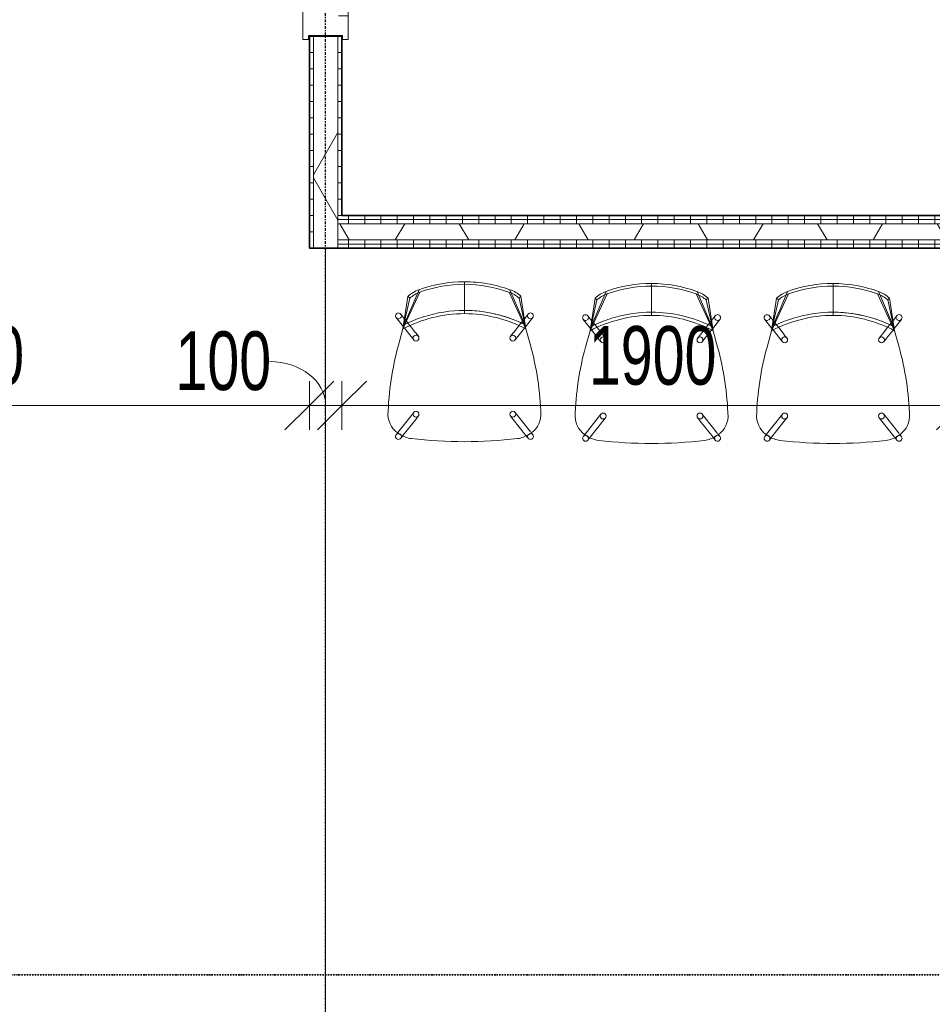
# Model space of a CAD drawing. Header units: millimetres. Extents: x -80560 to 110805, y -11020 to 52719.
# Tile 165 of 182: x 77156 to 79957, y 24129 to 27151. Entities that reach past the tile are written whole.
import ezdxf

# ---------------------------------------------------------------- set-up
doc = ezdxf.new("R2010")
doc.units = ezdxf.units.MM
for name, pattern in [('CENTER2', [20, 8, -4, 4, -4]), ('DASHDOT2', [8, 4, -2, 0, -2]), ('DASHED2', [6, 4, -2]), ('DASHED2-1', [3, 2, -1])]:
    doc.linetypes.add(name, pattern=pattern)
for name, color, linetype, lineweight in [('A-ANNO-DIMS', 211, 'Continuous', 9), ('A-ANNO-DIMS-100', 211, 'Continuous', 9), ('A-AREA', 32, 'DASHED2', 18), ('A-GLAZ', 151, 'Continuous', 18), ('A-WALL', 113, 'Continuous', 35), ('A-WALL-PATT', 111, 'Continuous', 35), ('G-ANNO-SYMB', 111, 'Continuous', 9), ('I-FURN', 30, 'Continuous', 18), ('I-WALL', 2, 'Continuous', 18), ('S-GRID', 1, 'Continuous', 9)]:
    doc.layers.add(name, color=color, linetype=linetype, lineweight=lineweight)
doc.styles.add('Arial_6', font='arial.ttf', dxfattribs={"width": 0.7, "height": 180})
doc.dimstyles.new('n3o_1_8', dxfattribs={"dimscale": 304.8, "dimtxt": 183.646692, "dimasz": 0.492126, "dimexe": 0.246063, "dimexo": 0.0625, "dimgap": 0.032808, "dimtad": 1, "dimdec": 0, "dimdsep": 46, "dimtxsty": 'Arial_6', "dimblk1": 'OBLIQUE', "dimblk2": 'OBLIQUE', "dimsah": 1, "dimcen": 0.09, "dimdle": 0.246063, "dimazin": 0, "dimtfac": 1, "dimtdec": 4, "dimtix": 1, "dimtmove": 0, "dimatfit": 3, "dimfxl": 0.246063, "dimfxlon": 1, "dimtvp": 1, "dimtolj": 1, "dimtzin": 0, "dimarcsym": 2})
doc.dimstyles.new('n3o_1_8_1', dxfattribs={"dimscale": 304.8, "dimtxt": 183.646692, "dimasz": 0.492126, "dimexe": 0.246063, "dimexo": 0.0625, "dimgap": 0.032808, "dimtad": 1, "dimdec": 0, "dimdsep": 46, "dimtxsty": 'Arial_6', "dimblk1": 'OBLIQUE', "dimblk2": 'OBLIQUE', "dimsah": 1, "dimcen": 0.09, "dimdle": 0.246063, "dimazin": 0, "dimtfac": 1, "dimtdec": 4, "dimtix": 1, "dimtmove": 1, "dimatfit": 3, "dimfxl": 0.246063, "dimfxlon": 1, "dimtvp": 1, "dimtolj": 1, "dimtzin": 0, "dimarcsym": 2})
pattern_1 = [(180, (78144.82, 30750), (-1e-13, -50), [])]
pattern_2 = [(60, (24894.82, 0), (-274.963, 158.75), []), (120, (24894.82, 0), (-274.963, -158.75), [])]
pattern_3 = [(90, (80914.57, 26450), (-50, -2e-13), [])]

# ---------------------------------------------------------------- blocks, each defined once
blk = doc.blocks.new('32_n3o_deur_enkel met zijlicht - 90x139_17_K_930_2410x2070_deur glasstrook-34072707-DO_02 tweede verdieping')
at = {"layer": 'A-GLAZ'}
for p, q in [((-1035, 70), (-945, 70)), ((-1035, 53), (-1035, 70)), ((-945, 70), (-945, -15)), ((-45, 70), (-945, 70)), ((-45, 70), (45, 70)), ((-45, -15), (-45, 70)), ((45, 70), (45, -15)), ((945, 70), (1035, 70)), ((945, -15), (945, 70)), ((1035, 70), (1035, 53)), ((-1023, 53), (-1035, 53)), ((-1023, -52), (-1023, 53)), ((1023, 53), (1023, -52)), ((1035, 53), (1023, 53)), ((-1035, -52), (-1023, -52)), ((-1035, -69), (-1035, -52)), ((-962, -39), (-962, -69)), ((-28, -69), (-28, -39)), ((28, -55), (28, -69)), ((962, -69), (962, -55)), ((1023, -52), (1035, -52)), ((1035, -52), (1035, -69)), ((-962, -69), (-1035, -69)), ((-962, -69), (-28, -69)), ((28, -69), (-28, -69)), ((1035, -69), (962, -69))]:
    blk.add_line(p, q, dxfattribs=at)
blk = doc.blocks.new('82_EHA_Onderwijs stoel - 1200x600 mm-V438-DO_02 tweede verdieping')
at = {"layer": 'I-FURN'}
for p, q in [((-5854.9, 11188.7), (-5861.1, 11193.2)), ((-5801.4, 11149.4), (-5854, 11188)), ((-5536, 11183.9), (-5586.6, 11195.9)), ((-5586.6, 11195.9), (-5536, 11183.9)), ((-5421.4, 11135.8), (-5536, 11183.9)), ((-5441.1, 11166.3), (-5536, 11183.9)), ((-5536, 11183.9), (-5522.8, 11180.8)), ((-5435.7, 11172.1), (-5536, 11183.9)), ((-5522.8, 11180.8), (-5536, 11183.9)), ((-5536, 11183.9), (-5528.9, 11182.2)), ((-5531.7, 11180.8), (-5533.7, 11179.1)), ((-5502.2, 11205.9), (-5529, 11183.1)), ((-5528.9, 11182.2), (-5522.8, 11180.8)), ((-5522.8, 11180.8), (-5413.9, 11138.8)), ((-5504.6, 11180.2), (-5490.5, 11192.2)), ((-5871.7, 11178.7), (-5863.8, 11172.9)), ((-5862.9, 11172.2), (-5812.1, 11134.9)), ((-5558.6, 11158), (-5568.6, 11149.5)), ((-5533.7, 11179.1), (-5558.6, 11158)), ((-5546.3, 11144.9), (-5525.8, 11162.2)), ((-5525.8, 11162.2), (-5517.6, 11169.2)), ((-5516.6, 11170), (-5504.6, 11180.2)), ((-5435.7, 11172.1), (-5441.1, 11166.3)), ((-5812.1, 11134.9), (-5801.5, 11127.2)), ((-5790.8, 11141.7), (-5801.4, 11149.4)), ((-5557, 11135.8), (-5547, 11144.3)), ((-5392.4, 11000), (-5482.4, 10996.8)), ((-5384.4, 11000.3), (-5472.4, 10997.2)), ((-5536.4, 10845.2), (-5547, 10852.9)), ((-5522.7, 10806.4), (-5411.7, 10862.4)), ((-5404.1, 10860), (-5509.7, 10810.4)), ((-5801.5, 10835.8), (-5849.6, 10795)), ((-5837.8, 10781.4), (-5789.8, 10822.1)), ((-5791.5, 10844.3), (-5801.5, 10835.8)), ((-5789.8, 10822.1), (-5779.8, 10830.6)), ((-5557.6, 10838.4), (-5547, 10830.7)), ((-5547, 10830.7), (-5520.8, 10811.4)), ((-5514, 10828.8), (-5535.7, 10844.6)), ((-5429, 10831), (-5522.7, 10806.4)), ((-5522.7, 10806.4), (-5423.2, 10825.5)), ((-5505.4, 10822.4), (-5514, 10828.8)), ((-5491.7, 10812.4), (-5505.4, 10822.4)), ((-5429, 10831), (-5423.2, 10825.5)), ((-5850.4, 10794.3), (-5857.9, 10787.9)), ((-5572.3, 10790.9), (-5522.7, 10806.4)), ((-5522.7, 10806.4), (-5572.3, 10790.9)), ((-5509.7, 10810.4), (-5522.7, 10806.4)), ((-5522.7, 10806.4), (-5509.7, 10810.4)), ((-5513.2, 10809.4), (-5522.7, 10806.4)), ((-5520.8, 10811.4), (-5518.3, 10809.6)), ((-5515.8, 10807.7), (-5487.4, 10786.9)), ((-5509.7, 10810.4), (-5513.2, 10809.4)), ((-5476.7, 10801.4), (-5491.7, 10812.4)), ((-5846.3, 10774.2), (-5840.4, 10779.1))]:
    blk.add_line(p, q, dxfattribs=at)
for centre, radius, start, end in [((-5795.5, 11148.2), 72.5, 95.1885, 152.8598), ((-5795.5, 11148.2), 72.5, 95.1885, 152.8598), ((-5796.1, 10311.6), 908.8, 76.6736, 90.3752), ((-5796.1, 10311.6), 908.8, 76.6736, 90.3752), ((-5866.4, 11186), 9, 92.0242, 233.7337), ((-5790, 11139.1), 81.7, 148.9461, 175.1022), ((-5790, 11139.1), 81.7, 148.9461, 175.1022), ((-5866.4, 11186), 9, 32.7552, 92.0242), ((-5866.4, 11186), 9, 322.5662, 332.0242), ((-5866.4, 11186), 9, 21.0014, 32.0242), ((-5866.4, 11186), 9, 343.2677, 17.36), ((-5892.5, 10980.5), 410.4, 2.2826, 29.7146), ((-5496.4, 11199), 9, 166.8445, 205.867), ((-5496.4, 11199), 9, 152.0242, 163.0469), ((-5496.4, 11199), 9, 92.0242, 150.4974), ((-5496.4, 11199), 9, 221.4821, 270.4473), ((-5496.4, 11199), 9, 310.3146, 92.0242), ((-5496.4, 11199), 9, 279.4275, 302.8233), ((-5866.4, 11186), 9, 241.245, 272.0242), ((-5866.4, 11186), 9, 272.2401, 318.3719), ((-5562.8, 11142.7), 9, 92.0242, 272.0242), ((-5562.8, 11142.7), 9, 272.0242, 92.0242), ((-5892.5, 10980.5), 420.4, 19.8763, 28.3112), ((-5892.5, 10980.5), 420.4, 19.8763, 28.3112), ((-5892.5, 10980.5), 420.4, 19.8763, 28.3112), ((-5507.7, 11101.4), 93, 21.7657, 44.2826), ((-5507.7, 11101.4), 101, 21.7657, 44.4999), ((-4568.6, 11034.4), 1307.6, 175.1022, 182.2565), ((-4568.6, 11034.4), 1307.6, 175.1022, 182.2565), ((-5796.2, 11134.4), 9, 92.0242, 272.0242), ((-5796.2, 11134.4), 9, 272.0242, 92.0242), ((-5892.5, 10980.5), 420.4, 2.2764, 19.7287), ((-5892.5, 10980.5), 420.4, 2.2764, 19.7287), ((-5892.5, 10980.5), 420.4, 2.2764, 19.7287), ((-5802.5, 10983.7), 410.4, 2.2826, 21.7657), ((-5802.5, 10983.7), 418.4, 2.2776, 21.7657), ((-5802.7, 10987.4), 410.4, 342.2826, 1.7657), ((-5802.7, 10987.4), 418.4, 352.0266, 1.7707), ((-4568.2, 11023.8), 1307.6, 181.7918, 188.9461), ((-4568.2, 11023.8), 1307.6, 181.7918, 188.9461), ((-5892.6, 10984.2), 410.4, 334.3338, 1.7657), ((-5892.6, 10984.2), 420.4, 335.7399, 1.7719), ((-5892.6, 10984.2), 420.4, 353.4896, 1.7719), ((-5892.6, 10984.2), 420.4, 353.4896, 1.7719), ((-5892.6, 10984.2), 420.4, 335.7399, 353.4837), ((-5892.6, 10984.2), 420.4, 335.7399, 353.4837), ((-5802.7, 10987.4), 418.4, 342.2826, 352.0265), ((-5552.3, 10845.7), 9, 92.0242, 272.0242), ((-5552.3, 10845.7), 9, 272.0242, 92.0242), ((-5500.3, 10890.7), 93, 320.0018, 342.2826), ((-5500.3, 10890.7), 101, 319.7657, 342.2826), ((-5779.2, 10833.2), 81.7, 188.9461, 215.1022), ((-5779.2, 10833.2), 81.7, 188.9461, 215.1022), ((-5785.7, 10837.4), 9, 92.0242, 272.0242), ((-5785.7, 10837.4), 9, 272.0242, 92.0242), ((-5852.1, 10781), 9, 130.3146, 272.0242), ((-5852.1, 10781), 9, 99.4275, 122.8233), ((-5852.1, 10781), 9, 45.6764, 90.4473), ((-5843.7, 11658.2), 908.8, 273.6731, 287.3747), ((-5843.7, 11658.2), 908.8, 273.6731, 287.3747), ((-5482, 10794.1), 9, 158.1814, 197.36), ((-5482, 10794.1), 9, 201.0014, 212.0242), ((-5482, 10794.1), 9, 92.2401, 152.0242), ((-5482, 10794.1), 9, 212.7552, 272.0242), ((-5482, 10794.1), 9, 61.245, 92.0242), ((-5482, 10794.1), 9, 272.0242, 53.7337), ((-5852.1, 10781), 9, 272.0242, 330.4974), ((-5784, 10823.7), 72.5, 211.1885, 268.8598), ((-5784, 10823.7), 72.5, 211.1885, 268.8598), ((-5852.1, 10781), 9, 332.0242, 343.0469), ((-5852.1, 10781), 9, 346.8445, 20.7806)]:
    blk.add_arc(centre, radius, start, end, dxfattribs=at)
blk = doc.blocks.new('82_EHA_Onderwijs stoel - 1200x600 mm-V439-DO_02 tweede verdieping')
at = {"layer": 'I-FURN'}
for p, q in [((-5854.9, 11188.7), (-5861.1, 11193.2)), ((-5801.4, 11149.4), (-5854, 11188)), ((-5536, 11183.9), (-5586.6, 11195.9)), ((-5586.6, 11195.9), (-5536, 11183.9)), ((-5421.4, 11135.8), (-5536, 11183.9)), ((-5441.1, 11166.3), (-5536, 11183.9)), ((-5536, 11183.9), (-5522.8, 11180.8)), ((-5435.7, 11172.1), (-5536, 11183.9)), ((-5522.8, 11180.8), (-5536, 11183.9)), ((-5536, 11183.9), (-5528.9, 11182.2)), ((-5531.7, 11180.8), (-5533.7, 11179.1)), ((-5502.2, 11205.9), (-5529, 11183.1)), ((-5528.9, 11182.2), (-5522.8, 11180.8)), ((-5522.8, 11180.8), (-5479.6, 11164.1)), ((-5504.6, 11180.2), (-5490.5, 11192.2)), ((-5871.7, 11178.7), (-5863.8, 11172.9)), ((-5862.9, 11172.2), (-5812.1, 11134.9)), ((-5558.6, 11158), (-5568.6, 11149.5)), ((-5533.7, 11179.1), (-5558.6, 11158)), ((-5546.3, 11144.9), (-5525.8, 11162.2)), ((-5525.8, 11162.2), (-5517.6, 11169.2)), ((-5516.6, 11170), (-5504.6, 11180.2)), ((-5479, 11163.9), (-5413.9, 11138.8)), ((-5435.7, 11172.1), (-5441.1, 11166.3)), ((-5812.1, 11134.9), (-5801.5, 11127.2)), ((-5790.8, 11141.7), (-5801.4, 11149.4)), ((-5557, 11135.8), (-5547, 11144.3)), ((-5392.4, 11000), (-5482.4, 10996.8)), ((-5384.4, 11000.3), (-5472.4, 10997.2)), ((-5536.4, 10845.2), (-5547, 10852.9)), ((-5522.7, 10806.4), (-5411.7, 10862.4)), ((-5404.1, 10860), (-5509.7, 10810.4)), ((-5801.5, 10835.8), (-5849.6, 10795)), ((-5837.8, 10781.4), (-5789.8, 10822.1)), ((-5791.5, 10844.3), (-5801.5, 10835.8)), ((-5789.8, 10822.1), (-5779.8, 10830.6)), ((-5557.6, 10838.4), (-5547, 10830.7)), ((-5547, 10830.7), (-5520.8, 10811.4)), ((-5514, 10828.8), (-5535.7, 10844.6)), ((-5429, 10831), (-5522.7, 10806.4)), ((-5522.7, 10806.4), (-5423.2, 10825.5)), ((-5505.4, 10822.4), (-5514, 10828.8)), ((-5491.7, 10812.4), (-5505.4, 10822.4)), ((-5429, 10831), (-5423.2, 10825.5)), ((-5850.4, 10794.3), (-5857.9, 10787.9)), ((-5572.3, 10790.9), (-5522.7, 10806.4)), ((-5522.7, 10806.4), (-5572.3, 10790.9)), ((-5509.7, 10810.4), (-5522.7, 10806.4)), ((-5522.7, 10806.4), (-5509.7, 10810.4)), ((-5513.2, 10809.4), (-5522.7, 10806.4)), ((-5520.8, 10811.4), (-5518.3, 10809.6)), ((-5515.8, 10807.7), (-5487.4, 10786.9)), ((-5509.7, 10810.4), (-5513.2, 10809.4)), ((-5476.7, 10801.4), (-5491.7, 10812.4)), ((-5846.3, 10774.2), (-5840.4, 10779.1))]:
    blk.add_line(p, q, dxfattribs=at)
for centre, radius, start, end in [((-5795.5, 11148.2), 72.5, 95.1885, 152.8598), ((-5795.5, 11148.2), 72.5, 95.1885, 152.8598), ((-5796.1, 10311.6), 908.8, 76.6736, 90.3752), ((-5796.1, 10311.6), 908.8, 76.6736, 90.3752), ((-5866.4, 11186), 9, 92.0242, 233.7337), ((-5790, 11139.1), 81.7, 148.9461, 175.1022), ((-5790, 11139.1), 81.7, 148.9461, 175.1022), ((-5866.4, 11186), 9, 32.7552, 92.0242), ((-5866.4, 11186), 9, 322.5662, 332.0242), ((-5866.4, 11186), 9, 21.0014, 32.0242), ((-5866.4, 11186), 9, 343.2677, 17.36), ((-5892.5, 10980.5), 410.4, 2.2826, 29.7146), ((-5496.4, 11199), 9, 166.8445, 205.867), ((-5496.4, 11199), 9, 152.0242, 163.0469), ((-5496.4, 11199), 9, 92.0242, 150.4974), ((-5496.4, 11199), 9, 221.4821, 270.4473), ((-5496.4, 11199), 9, 310.3146, 92.0242), ((-5496.4, 11199), 9, 279.4275, 302.8233), ((-5866.4, 11186), 9, 241.245, 272.0242), ((-5866.4, 11186), 9, 272.2401, 318.3719), ((-5562.8, 11142.7), 9, 92.0242, 272.0242), ((-5562.8, 11142.7), 9, 272.0242, 92.0242), ((-5892.5, 10980.5), 420.4, 19.8763, 28.3112), ((-5892.5, 10980.5), 420.4, 19.8763, 28.3112), ((-5892.5, 10980.5), 420.4, 19.8763, 28.3112), ((-5507.7, 11101.4), 93, 21.7657, 44.2826), ((-5507.7, 11101.4), 101, 21.7657, 44.4999), ((-4568.6, 11034.4), 1307.6, 175.1022, 182.2565), ((-4568.6, 11034.4), 1307.6, 175.1022, 182.2565), ((-5796.2, 11134.4), 9, 92.0242, 272.0242), ((-5796.2, 11134.4), 9, 272.0242, 92.0242), ((-5892.5, 10980.5), 420.4, 2.2764, 19.7287), ((-5892.5, 10980.5), 420.4, 2.2764, 19.7287), ((-5892.5, 10980.5), 420.4, 2.2764, 19.7287), ((-5802.5, 10983.7), 410.4, 2.2826, 21.7657), ((-5802.5, 10983.7), 418.4, 2.2776, 21.7657), ((-5802.7, 10987.4), 410.4, 342.2826, 1.7657), ((-5802.7, 10987.4), 418.4, 342.2826, 1.7707), ((-4568.2, 11023.8), 1307.6, 181.7918, 188.9461), ((-4568.2, 11023.8), 1307.6, 181.7918, 188.9461), ((-5892.6, 10984.2), 410.4, 334.3338, 1.7657), ((-5892.6, 10984.2), 420.4, 335.7399, 1.7719), ((-5892.6, 10984.2), 420.4, 335.7399, 1.7719), ((-5892.6, 10984.2), 420.4, 335.7399, 1.7719), ((-5552.3, 10845.7), 9, 92.0242, 272.0242), ((-5552.3, 10845.7), 9, 272.0242, 92.0242), ((-5500.3, 10890.7), 93, 320.0018, 342.2826), ((-5500.3, 10890.7), 101, 319.7657, 342.2826), ((-5779.2, 10833.2), 81.7, 188.9461, 215.1022), ((-5779.2, 10833.2), 81.7, 188.9461, 215.1022), ((-5785.7, 10837.4), 9, 92.0242, 272.0242), ((-5785.7, 10837.4), 9, 272.0242, 92.0242), ((-5852.1, 10781), 9, 130.3146, 272.0242), ((-5852.1, 10781), 9, 99.4275, 122.8233), ((-5852.1, 10781), 9, 45.6764, 90.4473), ((-5843.7, 11658.2), 908.8, 273.6731, 287.3747), ((-5843.7, 11658.2), 908.8, 273.6731, 287.3747), ((-5482, 10794.1), 9, 158.1814, 197.36), ((-5482, 10794.1), 9, 201.0014, 212.0242), ((-5482, 10794.1), 9, 92.2401, 152.0242), ((-5482, 10794.1), 9, 212.7552, 272.0242), ((-5482, 10794.1), 9, 61.245, 92.0242), ((-5482, 10794.1), 9, 272.0242, 53.7337), ((-5852.1, 10781), 9, 272.0242, 330.4974), ((-5784, 10823.7), 72.5, 211.1885, 268.8598), ((-5784, 10823.7), 72.5, 211.1885, 268.8598), ((-5852.1, 10781), 9, 332.0242, 343.0469), ((-5852.1, 10781), 9, 346.8445, 20.7806)]:
    blk.add_arc(centre, radius, start, end, dxfattribs=at)
blk = doc.blocks.new('82_EHA_Onderwijs stoel - 1200x600 mm-V440-DO_02 tweede verdieping')
at = {"layer": 'I-FURN'}
for p, q in [((-5854.9, 11188.7), (-5861.1, 11193.2)), ((-5801.4, 11149.4), (-5854, 11188)), ((-5536, 11183.9), (-5586.6, 11195.9)), ((-5586.6, 11195.9), (-5536, 11183.9)), ((-5421.4, 11135.8), (-5536, 11183.9)), ((-5441.1, 11166.3), (-5536, 11183.9)), ((-5536, 11183.9), (-5522.8, 11180.8)), ((-5435.7, 11172.1), (-5536, 11183.9)), ((-5522.8, 11180.8), (-5536, 11183.9)), ((-5536, 11183.9), (-5528.9, 11182.2)), ((-5531.7, 11180.8), (-5533.7, 11179.1)), ((-5502.2, 11205.9), (-5529, 11183.1)), ((-5528.9, 11182.2), (-5522.8, 11180.8)), ((-5522.8, 11180.8), (-5479.6, 11164.1)), ((-5504.6, 11180.2), (-5490.5, 11192.2)), ((-5871.7, 11178.7), (-5863.8, 11172.9)), ((-5862.9, 11172.2), (-5812.1, 11134.9)), ((-5558.6, 11158), (-5568.6, 11149.5)), ((-5533.7, 11179.1), (-5558.6, 11158)), ((-5546.3, 11144.9), (-5525.8, 11162.2)), ((-5525.8, 11162.2), (-5517.6, 11169.2)), ((-5516.6, 11170), (-5510.1, 11175.6)), ((-5509.6, 11176), (-5504.6, 11180.2)), ((-5479, 11163.9), (-5413.9, 11138.8)), ((-5435.7, 11172.1), (-5441.1, 11166.3)), ((-5812.1, 11134.9), (-5801.5, 11127.2)), ((-5790.8, 11141.7), (-5801.4, 11149.4)), ((-5557, 11135.8), (-5547, 11144.3)), ((-5392.4, 11000), (-5482.4, 10996.8)), ((-5384.4, 11000.3), (-5472.4, 10997.2)), ((-5536.4, 10845.2), (-5547, 10852.9)), ((-5522.7, 10806.4), (-5411.7, 10862.4)), ((-5404.1, 10860), (-5509.7, 10810.4)), ((-5801.5, 10835.8), (-5849.6, 10795)), ((-5837.8, 10781.4), (-5789.8, 10822.1)), ((-5791.5, 10844.3), (-5801.5, 10835.8)), ((-5789.8, 10822.1), (-5779.8, 10830.6)), ((-5557.6, 10838.4), (-5547, 10830.7)), ((-5547, 10830.7), (-5520.8, 10811.4)), ((-5514, 10828.8), (-5535.7, 10844.6)), ((-5429, 10831), (-5522.7, 10806.4)), ((-5522.7, 10806.4), (-5423.2, 10825.5)), ((-5505.4, 10822.4), (-5514, 10828.8)), ((-5491.7, 10812.4), (-5505.4, 10822.4)), ((-5429, 10831), (-5423.2, 10825.5)), ((-5850.4, 10794.3), (-5857.9, 10787.9)), ((-5572.3, 10790.9), (-5522.7, 10806.4)), ((-5522.7, 10806.4), (-5572.3, 10790.9)), ((-5509.7, 10810.4), (-5522.7, 10806.4)), ((-5522.7, 10806.4), (-5509.7, 10810.4)), ((-5513.2, 10809.4), (-5522.7, 10806.4)), ((-5520.8, 10811.4), (-5518.3, 10809.6)), ((-5515.8, 10807.7), (-5487.4, 10786.9)), ((-5509.7, 10810.4), (-5513.2, 10809.4)), ((-5476.7, 10801.4), (-5491.7, 10812.4)), ((-5846.3, 10774.2), (-5840.4, 10779.1))]:
    blk.add_line(p, q, dxfattribs=at)
for centre, radius, start, end in [((-5795.5, 11148.2), 72.5, 95.1885, 152.8598), ((-5795.5, 11148.2), 72.5, 95.1885, 152.8598), ((-5796.1, 10311.6), 908.8, 76.6736, 90.3752), ((-5796.1, 10311.6), 908.8, 76.6736, 90.3752), ((-5866.4, 11186), 9, 92.0242, 233.7337), ((-5790, 11139.1), 81.7, 148.9461, 175.1022), ((-5790, 11139.1), 81.7, 148.9461, 175.1022), ((-5866.4, 11186), 9, 32.7552, 92.0242), ((-5866.4, 11186), 9, 322.5662, 332.0242), ((-5866.4, 11186), 9, 21.0014, 32.0242), ((-5866.4, 11186), 9, 343.2677, 17.36), ((-5892.5, 10980.5), 410.4, 2.2826, 29.7146), ((-5496.4, 11199), 9, 166.8445, 205.867), ((-5496.4, 11199), 9, 152.0242, 163.0469), ((-5496.4, 11199), 9, 92.0242, 150.4974), ((-5496.4, 11199), 9, 221.4821, 270.4473), ((-5496.4, 11199), 9, 310.3146, 92.0242), ((-5496.4, 11199), 9, 279.4275, 302.8233), ((-5866.4, 11186), 9, 241.245, 272.0242), ((-5866.4, 11186), 9, 272.2401, 318.3719), ((-5562.8, 11142.7), 9, 92.0242, 272.0242), ((-5562.8, 11142.7), 9, 272.0242, 92.0242), ((-5892.5, 10980.5), 420.4, 19.8763, 28.3112), ((-5892.5, 10980.5), 420.4, 19.8763, 28.3112), ((-5892.5, 10980.5), 420.4, 19.8763, 28.3112), ((-5507.7, 11101.4), 93, 21.7657, 44.2826), ((-5507.7, 11101.4), 101, 21.7657, 44.4999), ((-4568.6, 11034.4), 1307.6, 175.1022, 182.2565), ((-4568.6, 11034.4), 1307.6, 175.1022, 182.2565), ((-5796.2, 11134.4), 9, 92.0242, 272.0242), ((-5796.2, 11134.4), 9, 272.0242, 92.0242), ((-5892.5, 10980.5), 420.4, 2.2764, 19.7287), ((-5892.5, 10980.5), 420.4, 2.2764, 19.7287), ((-5892.5, 10980.5), 420.4, 2.2764, 19.7287), ((-5802.5, 10983.7), 410.4, 2.2826, 21.7657), ((-5802.5, 10983.7), 418.4, 2.2776, 21.7657), ((-5802.7, 10987.4), 410.4, 342.2826, 1.7657), ((-5802.7, 10987.4), 418.4, 342.2826, 1.7707), ((-4568.2, 11023.8), 1307.6, 181.7918, 188.9461), ((-4568.2, 11023.8), 1307.6, 181.7918, 188.9461), ((-5892.6, 10984.2), 410.4, 334.3338, 1.7657), ((-5892.6, 10984.2), 420.4, 335.7399, 1.7719), ((-5892.6, 10984.2), 420.4, 335.7399, 1.7719), ((-5892.6, 10984.2), 420.4, 353.0458, 1.7719), ((-5892.6, 10984.2), 420.4, 335.7399, 353.0458), ((-5552.3, 10845.7), 9, 92.0242, 272.0242), ((-5552.3, 10845.7), 9, 272.0242, 92.0242), ((-5500.3, 10890.7), 93, 320.0018, 342.2826), ((-5500.3, 10890.7), 101, 319.7657, 342.2826), ((-5779.2, 10833.2), 81.7, 188.9461, 215.1022), ((-5779.2, 10833.2), 81.7, 188.9461, 215.1022), ((-5785.7, 10837.4), 9, 92.0242, 272.0242), ((-5785.7, 10837.4), 9, 272.0242, 92.0242), ((-5852.1, 10781), 9, 130.3146, 272.0242), ((-5852.1, 10781), 9, 99.4275, 122.8233), ((-5852.1, 10781), 9, 45.6764, 90.4473), ((-5843.7, 11658.2), 908.8, 273.6731, 287.3747), ((-5843.7, 11658.2), 908.8, 273.6731, 287.3747), ((-5482, 10794.1), 9, 158.1814, 197.36), ((-5482, 10794.1), 9, 201.0014, 212.0242), ((-5482, 10794.1), 9, 92.2401, 152.0242), ((-5482, 10794.1), 9, 212.7552, 272.0242), ((-5482, 10794.1), 9, 61.245, 92.0242), ((-5482, 10794.1), 9, 272.0242, 53.7337), ((-5852.1, 10781), 9, 272.0242, 330.4974), ((-5784, 10823.7), 72.5, 211.1885, 268.8598), ((-5784, 10823.7), 72.5, 211.1885, 268.8598), ((-5852.1, 10781), 9, 332.0242, 343.0469), ((-5852.1, 10781), 9, 346.8445, 20.7806)]:
    blk.add_arc(centre, radius, start, end, dxfattribs=at)
blk = doc.blocks.new('DIMBLOCK247-DO_02 tweede verdieping')
at = {"layer": 'A-ANNO-DIMS-100'}
for p, q in [((75894.8, 25967.1), (75969.8, 26042.1)), ((75894.8, 26042.1), (75894.8, 25892.1)), ((75894.8, 25967.1), (75894.8, 26042.1)), ((78044.8, 25967.1), (78119.8, 26042.1)), ((78044.8, 26042.1), (78044.8, 25892.1)), ((78044.8, 25967.1), (78044.8, 26042.1)), ((75894.8, 25967.1), (75819.8, 25892.1)), ((75894.8, 25967.1), (78044.8, 25967.1)), ((78044.8, 25967.1), (77969.8, 25892.1))]:
    blk.add_line(p, q, dxfattribs=at)
at = {"layer": 'A-ANNO-DIMS-100', "color": 0, "insert": (76777.7, 26210.8), "char_height": 180, "width": 461.094, "attachment_point": 1, "line_spacing_factor": 0.941778, "style": 'Arial_6'}
blk.add_mtext('2150', dxfattribs=at)
blk = doc.blocks.new('_Oblique')
at = {"color": 0, "linetype": 'ByBlock', "lineweight": -2}
blk.add_line((-0.5, -0.5), (0.5, 0.5), dxfattribs=at)
blk = doc.blocks.new('DIMBLOCK248-DO_02 tweede verdieping')
at = {"layer": 'A-ANNO-DIMS-100'}
for p, q in [((78044.8, 25967.1), (78119.8, 26042.1)), ((78044.8, 26042.1), (78044.8, 25892.1)), ((78044.8, 25967.1), (78044.8, 26042.1)), ((78144.8, 25967.1), (78219.8, 26042.1)), ((78144.8, 26042.1), (78144.8, 25892.1)), ((78144.8, 25967.1), (78144.8, 26042.1)), ((78044.8, 25967.1), (77969.8, 25892.1)), ((78044.8, 25967.1), (78144.8, 25967.1)), ((78144.8, 25967.1), (78069.8, 25892.1))]:
    blk.add_line(p, q, dxfattribs=at)
blk.add_ellipse((77922, 25967.1), major_axis=(172.8, 0), ratio=0.780635, start_param=0, end_param=1.570796, dxfattribs=at)
at = {"layer": 'A-ANNO-DIMS-100', "color": 0, "insert": (77633.8, 26194.4), "char_height": 180, "width": 345.821, "attachment_point": 1, "line_spacing_factor": 0.941778, "style": 'Arial_6'}
blk.add_mtext('100', dxfattribs=at)
blk = doc.blocks.new('DIMBLOCK249-DO_02 tweede verdieping')
at = {"layer": 'A-ANNO-DIMS-100'}
for p, q in [((78144.8, 25967.1), (78219.8, 26042.1)), ((78144.8, 26042.1), (78144.8, 25892.1)), ((78144.8, 25967.1), (78144.8, 26042.1)), ((80044.8, 25967.1), (80119.8, 26042.1)), ((80044.8, 26042.1), (80044.8, 25892.1)), ((80044.8, 25967.1), (80044.8, 26042.1)), ((78144.8, 25967.1), (78069.8, 25892.1)), ((78144.8, 25967.1), (80044.8, 25967.1)), ((80044.8, 25967.1), (79969.8, 25892.1))]:
    blk.add_line(p, q, dxfattribs=at)
at = {"layer": 'A-ANNO-DIMS-100', "color": 0, "insert": (78902.7, 26210.8), "char_height": 180, "width": 461.094, "attachment_point": 1, "line_spacing_factor": 0.941778, "style": 'Arial_6'}
blk.add_mtext('1900', dxfattribs=at)

msp = doc.modelspace()

# ---------------------------------------------------------------- hatches: boundary and pattern name
at = {"layer": 'A-WALL-PATT', "lineweight": 18}
h = msp.add_hatch(dxfattribs=at)
h.set_pattern_fill('FP_55', color=256, angle=90, style=0, pattern_type=2)
h.set_pattern_definition(pattern_1)
h.paths.add_polyline_path([(78057.3, 26450), (78057.3, 27100), (78044.8, 27100), (78044.8, 26450)], flags=0)
h.paths.add_polyline_path([(78057.3, 29150), (78057.3, 30450), (78044.8, 30450), (78044.8, 29150)], flags=0)
h.paths.add_polyline_path([(78057.3, 32500), (78057.3, 35050), (78044.8, 35050), (78044.8, 32500)], flags=0)
h = msp.add_hatch(dxfattribs=at)
h.set_pattern_fill('FP_2', color=256, style=0, pattern_type=2)
h.set_pattern_definition(pattern_2)
h.paths.add_polyline_path([(78057.3, 26450), (78132.3, 26450), (78132.3, 27100), (78057.3, 27100), (78057.3, 26585.5)], flags=0)
h.paths.add_polyline_path([(78132.3, 29150), (78132.3, 30450), (78057.3, 30450), (78057.3, 29150)], flags=0)
h.paths.add_polyline_path([(78057.3, 32500), (78132.3, 32500), (78132.3, 35050), (78057.3, 35050), (78057.3, 33584)], flags=0)
h = msp.add_hatch(dxfattribs=at)
h.set_pattern_fill('FP_55', color=256, angle=90, style=0, pattern_type=2)
h.set_pattern_definition(pattern_1)
h.paths.add_polyline_path([(78144.8, 26450), (78144.8, 26462.5), (78132.3, 26462.5), (78132.3, 26450)], flags=0)
h.paths.add_polyline_path([(78132.3, 26537.5), (78144.8, 26537.5), (78144.8, 27100), (78132.3, 27100), (78132.3, 26585.5)], flags=0)
h.paths.add_polyline_path([(78132.3, 29150), (78144.8, 29150), (78144.8, 29762.5), (78132.3, 29762.5), (78132.3, 29584.9)], flags=0)
h.paths.add_polyline_path([(78144.8, 29837.5), (78144.8, 30450), (78132.3, 30450), (78132.3, 29837.5)], flags=0)
h.paths.add_polyline_path([(78132.3, 32500), (78144.8, 32500), (78144.8, 35050), (78132.3, 35050), (78132.3, 33584)], flags=0)
h = msp.add_hatch(dxfattribs=at)
h.set_pattern_fill('FP_63', color=256, angle=90, style=0, pattern_type=2)
h.set_pattern_definition(pattern_3)
h.paths.add_polyline_path([(83684.3, 26525), (83684.3, 26537.5), (78132.3, 26537.5), (78132.3, 26525), (81821.9, 26525)], flags=0)
h = msp.add_hatch(dxfattribs=at)
h.set_pattern_fill('FP_63', color=256, angle=90, style=0, pattern_type=2)
h.set_pattern_definition(pattern_3)
h.paths.add_polyline_path([(83684.3, 26537.5), (83684.3, 26550), (78144.8, 26550), (78144.8, 26537.5), (81821.9, 26537.5)], flags=0)
h = msp.add_hatch(dxfattribs=at)
h.set_pattern_fill('FP_2', color=256, style=0, pattern_type=2)
h.set_pattern_definition(pattern_2)
h.paths.add_polyline_path([(83684.3, 26475), (83684.3, 26525), (78132.3, 26525), (78132.3, 26475), (81821.9, 26475)], flags=0)
h = msp.add_hatch(dxfattribs=at)
h.set_pattern_fill('FP_63', color=256, angle=90, style=0, pattern_type=2)
h.set_pattern_definition(pattern_3)
h.paths.add_polyline_path([(83684.3, 26462.5), (83684.3, 26475), (80132.3, 26475), (80132.3, 26462.5), (81821.9, 26462.5)], flags=0)
h.paths.add_polyline_path([(79178.9, 26462.5), (80057.3, 26462.5), (80057.3, 26475), (78132.3, 26475), (78132.3, 26462.5), (78885.2, 26462.5)], flags=0)
h = msp.add_hatch(dxfattribs=at)
h.set_pattern_fill('FP_63', color=256, angle=90, style=0, pattern_type=2)
h.set_pattern_definition(pattern_3)
h.paths.add_polyline_path([(83684.3, 26450), (83684.3, 26462.5), (80132.3, 26462.5), (80132.3, 26450), (81821.9, 26450)], flags=0)
h.paths.add_polyline_path([(79472.6, 26450), (80057.3, 26450), (80057.3, 26462.5), (78144.8, 26462.5), (78144.8, 26450), (79178.9, 26450)], flags=0)

# ---------------------------------------------------------------- linework, layer by layer
at = {"layer": 'A-AREA', "linetype": 'DASHED2-1'}
msp.add_line((78094.8, 26450), (78094.8, 22750), dxfattribs=at)
at = {"layer": 'A-WALL', "lineweight": 18}
for p, q in [((78057.3, 27100), (78057.3, 26450)), ((78132.3, 27100), (78132.3, 26450)), ((78132.3, 26537.5), (83684.3, 26537.5)), ((78132.3, 26525), (83684.3, 26525)), ((78132.3, 26475), (83684.3, 26475)), ((78132.3, 26462.5), (80057.3, 26462.5))]:
    msp.add_line(p, q, dxfattribs=at)
at = {"layer": 'G-ANNO-SYMB', "linetype": 'DASHDOT2', "lineweight": 35}
msp.add_line((34037.3, 24220.1), (90414.6, 24220.1), dxfattribs=at)
at = {"layer": 'I-WALL', "lineweight": 35}
for p, q in [((78144.8, 27100), (78044.8, 27100)), ((78044.8, 27100), (78044.8, 26450)), ((78144.8, 26550), (78144.8, 27100)), ((83684.3, 26550), (78144.8, 26550)), ((78044.8, 26450), (78144.8, 26450)), ((78144.8, 26450), (80044.8, 26450))]:
    msp.add_line(p, q, dxfattribs=at)
at = {"layer": 'S-GRID', "linetype": 'CENTER2', "lineweight": 25}
msp.add_line((78094.8, 4383.3), (78094.8, 52119.1), dxfattribs=at)

# ---------------------------------------------------------------- block references
at = {"layer": 'A-GLAZ', "rotation": 90.00000000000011}
msp.add_blockref('32_n3o_deur_enkel met zijlicht - 90x139_17_K_930_2410x2070_deur glasstrook-34072707-DO_02 tweede verdieping', (78094.8, 28125), dxfattribs=at)
at = {"layer": 'I-FURN', "rotation": 87.97583995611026}
for name, p in [('82_EHA_Onderwijs stoel - 1200x600 mm-V438-DO_02 tweede verdieping', (89704.4, 31339.5)), ('82_EHA_Onderwijs stoel - 1200x600 mm-V439-DO_02 tweede verdieping', (90278.7, 31334.1)), ('82_EHA_Onderwijs stoel - 1200x600 mm-V440-DO_02 tweede verdieping', (90835.8, 31334.1))]:
    msp.add_blockref(name, p, dxfattribs=at)

# ---------------------------------------------------------------- dimensions: what is measured, and where the dimension line sits
at = {"layer": 'A-ANNO-DIMS'}
for base, p1, p2, override, picture, middle in [((78044.8, 25967.1), (75894.8, 26042.1), (78044.8, 26042.1), {"dimpost": '<>', "dimfxl": 2150}, 'DIMBLOCK247-DO_02 tweede verdieping', (76969.8, 26069)), ((80044.8, 25967.1), (78144.8, 26042.1), (80044.8, 26042.1), {"dimpost": '<>', "dimfxl": 1900}, 'DIMBLOCK249-DO_02 tweede verdieping', (79094.8, 26069))]:
    dim = msp.add_linear_dim(base=base, p1=p1, p2=p2, dimstyle='n3o_1_8', override=override, dxfattribs=at)
    dim.commit()
    dim.dimension.update_dxf_attribs({"geometry": picture, "text_midpoint": middle})
dim = msp.add_linear_dim(base=(78144.8, 25967.1), p1=(78044.8, 26042.1), p2=(78144.8, 26042.1), dimstyle='n3o_1_8_1', override={"dimpost": '<>', "dimfxl": 100}, dxfattribs=at)
dim.commit()
dim.dimension.update_dxf_attribs({"geometry": 'DIMBLOCK248-DO_02 tweede verdieping', "text_midpoint": (77806.7, 26074.4), "dimtype": 160})

doc.saveas('drawing.dxf')
